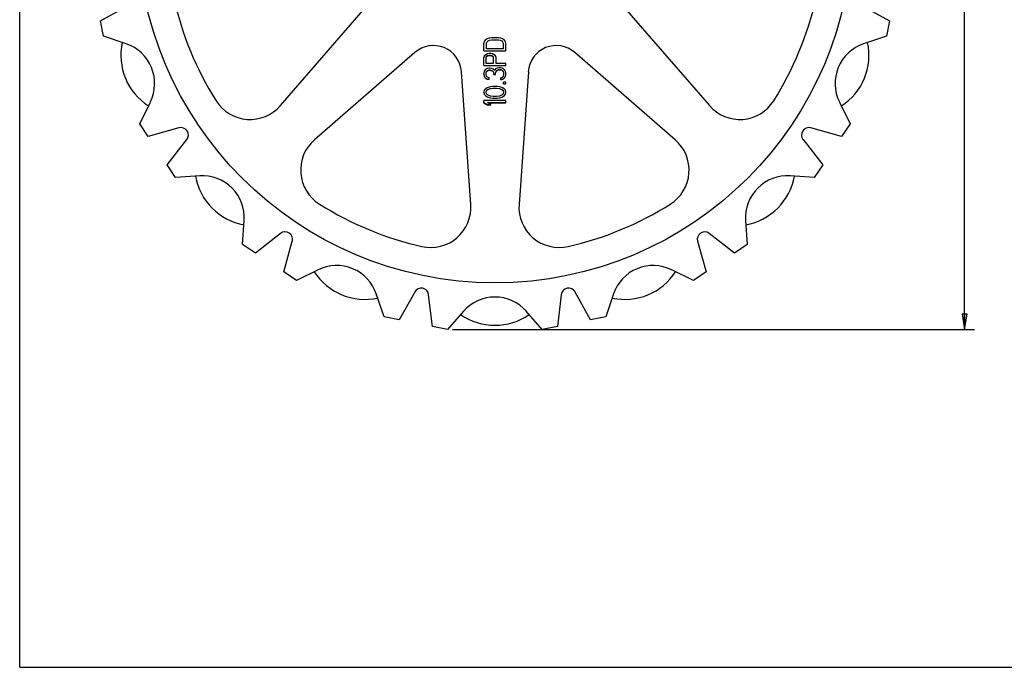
# Model space of a CAD drawing. Header units: inches. Extents: x 0 to 22, y 0 to 17.
# Tile 1 of 3: x 0 to 12.3, y 0 to 8.1. Entities that reach past the tile are written whole.
import ezdxf

# ---------------------------------------------------------------- set-up
doc = ezdxf.new("R2010")
doc.units = ezdxf.units.IN
doc.header["$LTSCALE"] = 1.21
doc.header["$MEASUREMENT"] = 0
doc.layers.get('0').update_dxf_attribs({"linetype": 'CONTINUOUS'})
doc.layers.add('ALL_FEATURES', color=7, linetype='CONTINUOUS')
doc.styles.get("Standard").update_dxf_attribs({"font": 'txt', "width": 0.8})
doc.dimstyles.new('DIMSTYLE_1', dxfattribs={"dimtxt": 0.125, "dimasz": 0.1875, "dimexe": 0.18, "dimexo": 0.0625, "dimgap": 0.09, "dimtad": 0, "dimtih": 1, "dimtoh": 1, "dimzin": 4, "dimdsep": 46, "dimtxsty": 'STANDARD', "dimblk": 'CLOSED', "dimblk1": 'CLOSED', "dimblk2": 'CLOSED', "dimcen": 0.09, "dimadec": 0, "dimazin": 0, "dimtp": 0.01, "dimtm": 0.01, "dimtfac": 1, "dimtofl": 0, "dimtmove": 0, "dimatfit": 3, "dimldrblk": 'CLOSED', "dimfxl": 1, "dimtolj": 1, "dimtzin": 4, "dimarcsym": 0})

# ---------------------------------------------------------------- blocks, each defined once
blk = doc.blocks.new('_CLOSED')
at = {"color": 0, "linetype": 'BYBLOCK'}
for p, q in [((0, 0), (-1, 0.167)), ((-1, 0.167), (-1, -0.167)), ((-1, -0.167), (0, 0)), ((-1, 0), (0, 0))]:
    blk.add_line(p, q, dxfattribs=at)
blk = doc.blocks.new('*D2')
at = {"color": 3, "linetype": 'CONTINUOUS'}
for p, q in [((5.199, 14.226), (11.886, 14.226)), ((11.761, 14.226), (11.761, 9.421)), ((11.761, 4.204), (11.761, 8.796)), ((5.387, 4.204), (11.886, 4.204))]:
    blk.add_line(p, q, dxfattribs=at)
at = {"color": 3, "linetype": 'CONTINUOUS', "xscale": 0.1875, "yscale": 0.1875, "zscale": 0.1875}
for p, rotation in [((11.761, 14.226), 90), ((11.761, 4.204), 270)]:
    blk.add_blockref('_CLOSED', p, dxfattribs=dict(at, rotation=rotation))
at = {"color": 3, "linetype": 'CONTINUOUS', "insert": (11.661, 9.359), "char_height": 0.125, "width": 0.7, "attachment_point": 2, "line_spacing_factor": 0.9}
blk.add_mtext('10.02\\P[254,6]\\PNOMINAL', dxfattribs=at)

msp = doc.modelspace()

# ---------------------------------------------------------------- linework, layer by layer
at = {"color": 7, "linetype": 'CONTINUOUS'}
for q in [(0, 17), (22, 0)]:
    msp.add_line((0, 0), q, dxfattribs=at)
at = {"layer": 'ALL_FEATURES', "color": 7, "linetype": 'CONTINUOUS'}
for p, q in [((1.005, 8.042), (1.351, 8.235)), ((3.245, 6.988), (4.331, 8.238)), ((7.498, 8.238), (8.584, 6.988)), ((10.479, 8.235), (10.825, 8.042)), ((1.042, 7.854), (1.005, 8.042)), ((10.825, 8.042), (10.787, 7.854)), ((1.327, 7.757), (1.042, 7.854)), ((10.787, 7.854), (10.503, 7.757)), ((5.783, 7.787), (5.777, 7.767)), ((5.777, 7.669), (5.777, 7.767)), ((5.795, 7.803), (5.783, 7.787)), ((5.818, 7.819), (5.795, 7.803)), ((5.812, 7.767), (5.818, 7.783)), ((5.812, 7.765), (5.818, 7.781)), ((5.812, 7.694), (5.812, 7.767)), ((5.842, 7.827), (5.818, 7.819)), ((5.818, 7.783), (5.83, 7.795)), ((5.818, 7.781), (5.83, 7.793)), ((5.818, 7.781), (5.818, 7.783)), ((5.83, 7.795), (5.847, 7.803)), ((5.83, 7.793), (5.847, 7.801)), ((5.83, 7.793), (5.83, 7.795)), ((5.871, 7.831), (5.842, 7.827)), ((5.847, 7.803), (5.871, 7.807)), ((5.847, 7.801), (5.871, 7.805)), ((5.847, 7.801), (5.847, 7.803)), ((5.959, 7.831), (5.871, 7.831)), ((5.871, 7.807), (5.959, 7.807)), ((5.871, 7.805), (5.871, 7.807)), ((5.871, 7.805), (5.959, 7.805)), ((5.988, 7.827), (5.959, 7.831)), ((5.959, 7.807), (5.982, 7.803)), ((5.959, 7.805), (5.959, 7.807)), ((5.959, 7.805), (5.982, 7.801)), ((5.982, 7.803), (6, 7.795)), ((5.982, 7.801), (5.982, 7.803)), ((5.982, 7.801), (6, 7.793)), ((6.011, 7.819), (5.988, 7.827)), ((6, 7.795), (6.011, 7.783)), ((6, 7.793), (6, 7.795)), ((6, 7.793), (6.011, 7.781)), ((6.035, 7.803), (6.011, 7.819)), ((6.011, 7.783), (6.017, 7.767)), ((6.011, 7.781), (6.011, 7.783)), ((6.011, 7.781), (6.017, 7.765)), ((6.017, 7.767), (6.017, 7.694)), ((6.046, 7.787), (6.035, 7.803)), ((6.052, 7.767), (6.046, 7.787)), ((6.052, 7.669), (6.052, 7.767)), ((4.92, 7.65), (3.67, 6.564)), ((5.777, 7.67), (6.052, 7.67)), ((5.777, 7.669), (6.052, 7.669)), ((5.783, 7.606), (5.777, 7.585)), ((5.801, 7.622), (5.783, 7.606)), ((5.824, 7.634), (5.801, 7.622)), ((5.807, 7.589), (5.812, 7.602)), ((5.807, 7.588), (5.812, 7.6)), ((6.017, 7.694), (5.812, 7.694)), ((5.812, 7.602), (5.824, 7.61)), ((5.812, 7.6), (5.824, 7.608)), ((5.812, 7.6), (5.812, 7.602)), ((5.842, 7.638), (5.824, 7.634)), ((5.824, 7.61), (5.842, 7.614)), ((5.824, 7.608), (5.842, 7.612)), ((5.824, 7.608), (5.824, 7.61)), ((5.865, 7.638), (5.842, 7.638)), ((5.842, 7.614), (5.859, 7.614)), ((5.842, 7.612), (5.842, 7.614)), ((5.842, 7.612), (5.859, 7.612)), ((5.859, 7.614), (5.877, 7.61)), ((5.859, 7.612), (5.859, 7.614)), ((5.859, 7.612), (5.877, 7.608)), ((5.883, 7.634), (5.865, 7.638)), ((5.877, 7.61), (5.888, 7.602)), ((5.877, 7.608), (5.877, 7.61)), ((5.877, 7.608), (5.888, 7.6)), ((5.906, 7.622), (5.883, 7.634)), ((5.888, 7.602), (5.894, 7.589)), ((5.888, 7.6), (5.888, 7.602)), ((5.888, 7.6), (5.894, 7.588)), ((5.924, 7.606), (5.906, 7.622)), ((5.929, 7.585), (5.924, 7.606)), ((8.16, 6.564), (6.91, 7.65)), ((5.777, 7.487), (5.777, 7.585)), ((5.777, 7.489), (6.052, 7.489)), ((5.777, 7.487), (6.052, 7.487)), ((5.807, 7.513), (5.807, 7.589)), ((5.894, 7.513), (5.807, 7.513)), ((5.894, 7.589), (5.894, 7.513)), ((5.929, 7.513), (5.929, 7.585)), ((6.052, 7.513), (5.929, 7.513)), ((6.052, 7.487), (6.052, 7.513)), ((5.615, 5.758), (5.499, 7.41)), ((5.783, 7.416), (5.777, 7.388)), ((5.777, 7.379), (5.777, 7.388)), ((5.777, 7.38), (5.783, 7.352)), ((5.777, 7.379), (5.783, 7.35)), ((5.795, 7.432), (5.783, 7.416)), ((5.818, 7.449), (5.795, 7.432)), ((5.807, 7.392), (5.812, 7.412)), ((5.807, 7.391), (5.812, 7.411)), ((5.807, 7.376), (5.807, 7.392)), ((5.812, 7.356), (5.807, 7.376)), ((5.812, 7.412), (5.824, 7.424)), ((5.812, 7.411), (5.824, 7.423)), ((5.812, 7.411), (5.812, 7.412)), ((5.824, 7.344), (5.812, 7.356)), ((5.842, 7.453), (5.818, 7.449)), ((5.824, 7.424), (5.842, 7.432)), ((5.824, 7.423), (5.842, 7.431)), ((5.824, 7.423), (5.824, 7.424)), ((5.853, 7.453), (5.842, 7.453)), ((5.842, 7.432), (5.853, 7.432)), ((5.842, 7.431), (5.842, 7.432)), ((5.842, 7.431), (5.853, 7.431)), ((5.877, 7.449), (5.853, 7.453)), ((5.853, 7.432), (5.877, 7.424)), ((5.853, 7.431), (5.853, 7.432)), ((5.853, 7.431), (5.877, 7.423)), ((5.894, 7.44), (5.877, 7.449)), ((5.877, 7.424), (5.888, 7.416)), ((5.877, 7.423), (5.877, 7.424)), ((5.877, 7.423), (5.888, 7.415)), ((5.888, 7.416), (5.9, 7.392)), ((5.888, 7.415), (5.888, 7.416)), ((5.888, 7.415), (5.9, 7.391)), ((5.912, 7.424), (5.894, 7.44)), ((5.9, 7.375), (5.9, 7.392)), ((5.9, 7.376), (5.924, 7.376)), ((5.9, 7.375), (5.924, 7.375)), ((5.924, 7.445), (5.912, 7.424)), ((5.941, 7.453), (5.924, 7.445)), ((5.924, 7.392), (5.929, 7.416)), ((5.924, 7.391), (5.929, 7.415)), ((5.924, 7.375), (5.924, 7.392)), ((5.929, 7.416), (5.941, 7.428)), ((5.929, 7.415), (5.941, 7.427)), ((5.929, 7.415), (5.929, 7.416)), ((5.964, 7.457), (5.941, 7.453)), ((5.941, 7.428), (5.964, 7.436)), ((5.941, 7.427), (5.964, 7.435)), ((5.941, 7.427), (5.941, 7.428)), ((5.988, 7.457), (5.964, 7.457)), ((5.964, 7.436), (5.988, 7.436)), ((5.964, 7.435), (5.964, 7.436)), ((5.964, 7.435), (5.988, 7.435)), ((6.005, 7.453), (5.988, 7.457)), ((5.988, 7.436), (6, 7.432)), ((5.988, 7.435), (5.988, 7.436)), ((5.988, 7.435), (6, 7.431)), ((6, 7.432), (6.011, 7.424)), ((6, 7.431), (6, 7.432)), ((6, 7.431), (6.011, 7.423)), ((6.023, 7.445), (6.005, 7.453)), ((6.011, 7.424), (6.017, 7.416)), ((6.011, 7.423), (6.011, 7.424)), ((6.011, 7.423), (6.017, 7.415)), ((6.017, 7.416), (6.023, 7.396)), ((6.017, 7.415), (6.017, 7.416)), ((6.017, 7.415), (6.023, 7.395)), ((6.023, 7.372), (6.017, 7.352)), ((6.035, 7.432), (6.023, 7.445)), ((6.023, 7.396), (6.023, 7.372)), ((6.046, 7.416), (6.035, 7.432)), ((6.052, 7.4), (6.046, 7.416)), ((6.046, 7.352), (6.052, 7.368)), ((6.046, 7.35), (6.052, 7.367)), ((6.052, 7.367), (6.052, 7.4)), ((6.331, 7.41), (6.215, 5.758)), ((5.783, 7.352), (5.795, 7.336)), ((5.783, 7.35), (5.783, 7.352)), ((5.783, 7.35), (5.795, 7.334)), ((5.795, 7.336), (5.818, 7.32)), ((5.795, 7.334), (5.795, 7.336)), ((5.795, 7.334), (5.818, 7.318)), ((5.818, 7.32), (5.842, 7.316)), ((5.818, 7.318), (5.818, 7.32)), ((5.818, 7.318), (5.842, 7.314)), ((5.842, 7.336), (5.824, 7.344)), ((5.842, 7.314), (5.842, 7.336)), ((6, 7.336), (5.988, 7.332)), ((5.988, 7.31), (5.988, 7.332)), ((5.988, 7.312), (6.005, 7.316)), ((5.988, 7.31), (6.005, 7.314)), ((6.011, 7.344), (6, 7.336)), ((6.005, 7.316), (6.023, 7.324)), ((6.005, 7.314), (6.023, 7.322)), ((6.005, 7.314), (6.005, 7.316)), ((6.017, 7.352), (6.011, 7.344)), ((6.023, 7.324), (6.035, 7.336)), ((6.023, 7.322), (6.035, 7.334)), ((6.023, 7.322), (6.023, 7.324)), ((6.052, 7.279), (6.023, 7.279)), ((6.023, 7.258), (6.023, 7.279)), ((6.023, 7.259), (6.052, 7.259)), ((6.023, 7.258), (6.052, 7.258)), ((6.035, 7.336), (6.046, 7.352)), ((6.035, 7.334), (6.046, 7.35)), ((6.035, 7.334), (6.035, 7.336)), ((6.046, 7.35), (6.046, 7.352)), ((6.052, 7.258), (6.052, 7.279)), ((5.783, 7.179), (5.777, 7.155)), ((5.777, 7.155), (5.783, 7.13)), ((5.777, 7.153), (5.777, 7.155)), ((5.777, 7.153), (5.783, 7.129)), ((5.801, 7.199), (5.783, 7.179)), ((5.783, 7.13), (5.801, 7.11)), ((5.783, 7.129), (5.783, 7.13)), ((5.783, 7.129), (5.801, 7.109)), ((5.818, 7.211), (5.801, 7.199)), ((5.801, 7.11), (5.818, 7.098)), ((5.801, 7.109), (5.801, 7.11)), ((5.801, 7.109), (5.818, 7.097)), ((5.807, 7.155), (5.812, 7.175)), ((5.807, 7.154), (5.812, 7.173)), ((5.812, 7.135), (5.807, 7.155)), ((5.812, 7.175), (5.824, 7.187)), ((5.812, 7.173), (5.824, 7.185)), ((5.812, 7.173), (5.812, 7.175)), ((5.824, 7.122), (5.812, 7.135)), ((5.842, 7.219), (5.818, 7.211)), ((5.824, 7.187), (5.859, 7.203)), ((5.824, 7.185), (5.859, 7.201)), ((5.824, 7.185), (5.824, 7.187)), ((5.859, 7.106), (5.824, 7.122)), ((5.859, 7.223), (5.842, 7.219)), ((5.888, 7.227), (5.859, 7.223)), ((5.859, 7.203), (5.894, 7.207)), ((5.859, 7.201), (5.894, 7.206)), ((5.859, 7.201), (5.859, 7.203)), ((5.941, 7.227), (5.888, 7.227)), ((5.894, 7.207), (5.935, 7.207)), ((5.894, 7.206), (5.894, 7.207)), ((5.894, 7.206), (5.935, 7.206)), ((5.935, 7.207), (5.97, 7.203)), ((5.935, 7.206), (5.935, 7.207)), ((5.935, 7.206), (5.97, 7.201)), ((5.97, 7.223), (5.941, 7.227)), ((5.988, 7.219), (5.97, 7.223)), ((5.97, 7.203), (6.005, 7.187)), ((5.97, 7.201), (5.97, 7.203)), ((5.97, 7.201), (6.005, 7.185)), ((6.005, 7.122), (5.97, 7.106)), ((6.011, 7.211), (5.988, 7.219)), ((6.005, 7.187), (6.017, 7.175)), ((6.005, 7.185), (6.005, 7.187)), ((6.005, 7.185), (6.017, 7.173)), ((6.017, 7.135), (6.005, 7.122)), ((6.029, 7.199), (6.011, 7.211)), ((6.011, 7.098), (6.029, 7.11)), ((6.011, 7.097), (6.029, 7.109)), ((6.017, 7.175), (6.023, 7.155)), ((6.017, 7.173), (6.017, 7.175)), ((6.017, 7.173), (6.023, 7.154)), ((6.023, 7.155), (6.017, 7.135)), ((6.046, 7.179), (6.029, 7.199)), ((6.029, 7.11), (6.046, 7.13)), ((6.029, 7.109), (6.046, 7.129)), ((6.029, 7.109), (6.029, 7.11)), ((6.052, 7.155), (6.046, 7.179)), ((6.046, 7.13), (6.052, 7.155)), ((6.046, 7.129), (6.052, 7.153)), ((6.046, 7.129), (6.046, 7.13)), ((6.052, 7.153), (6.052, 7.155)), ((1.494, 6.763), (1.627, 7.033)), ((6.052, 7.05), (5.777, 7.05)), ((5.777, 7.024), (5.777, 7.05)), ((5.777, 7.026), (5.818, 7.002)), ((5.777, 7.024), (5.818, 7)), ((5.818, 7.098), (5.842, 7.09)), ((5.818, 7.097), (5.818, 7.098)), ((5.818, 7.097), (5.842, 7.089)), ((5.818, 7.002), (5.865, 7.002)), ((5.818, 7), (5.818, 7.002)), ((5.818, 7), (5.865, 7)), ((5.824, 7.026), (6.052, 7.026)), ((5.865, 7.002), (5.824, 7.026)), ((5.827, 7.024), (6.052, 7.024)), ((5.842, 7.09), (5.859, 7.086)), ((5.842, 7.089), (5.842, 7.09)), ((5.842, 7.089), (5.859, 7.085)), ((5.894, 7.102), (5.859, 7.106)), ((5.859, 7.086), (5.888, 7.082)), ((5.859, 7.085), (5.859, 7.086)), ((5.859, 7.085), (5.888, 7.081)), ((5.865, 7), (5.865, 7.002)), ((5.888, 7.082), (5.941, 7.082)), ((5.888, 7.081), (5.888, 7.082)), ((5.888, 7.081), (5.941, 7.081)), ((5.935, 7.102), (5.894, 7.102)), ((5.97, 7.106), (5.935, 7.102)), ((5.941, 7.082), (5.97, 7.086)), ((5.941, 7.081), (5.97, 7.085)), ((5.941, 7.081), (5.941, 7.082)), ((5.97, 7.086), (5.988, 7.09)), ((5.97, 7.085), (5.988, 7.089)), ((5.97, 7.085), (5.97, 7.086)), ((5.988, 7.09), (6.011, 7.098)), ((5.988, 7.089), (6.011, 7.097)), ((5.988, 7.089), (5.988, 7.09)), ((6.011, 7.097), (6.011, 7.098)), ((6.052, 7.024), (6.052, 7.05)), ((10.203, 7.033), (10.336, 6.763)), ((1.6, 6.604), (1.494, 6.763)), ((10.336, 6.763), (10.229, 6.604)), ((1.982, 6.712), (1.6, 6.604)), ((10.229, 6.604), (9.848, 6.712)), ((1.835, 6.253), (2.08, 6.565)), ((9.75, 6.565), (9.995, 6.253)), ((1.941, 6.094), (1.835, 6.253)), ((9.995, 6.253), (9.889, 6.094)), ((2.241, 6.114), (1.941, 6.094)), ((9.889, 6.094), (9.588, 6.114)), ((2.775, 5.26), (2.795, 5.56)), ((9.034, 5.56), (9.054, 5.26)), ((3.246, 5.399), (2.935, 5.153)), ((8.895, 5.153), (8.583, 5.399)), ((3.286, 4.919), (3.393, 5.3)), ((8.436, 5.3), (8.544, 4.919)), ((2.935, 5.153), (2.775, 5.26)), ((9.054, 5.26), (8.895, 5.153)), ((3.445, 4.812), (3.286, 4.919)), ((3.715, 4.945), (3.445, 4.812)), ((8.385, 4.812), (8.115, 4.945)), ((8.544, 4.919), (8.385, 4.812)), ((4.917, 4.669), (4.723, 4.323)), ((7.106, 4.323), (6.913, 4.669)), ((4.535, 4.361), (4.438, 4.646)), ((5.137, 4.241), (5.09, 4.635)), ((6.739, 4.635), (6.693, 4.241)), ((7.391, 4.646), (7.294, 4.361)), ((5.523, 4.43), (5.325, 4.204)), ((6.505, 4.204), (6.306, 4.43)), ((4.723, 4.323), (4.535, 4.361)), ((7.294, 4.361), (7.106, 4.323)), ((5.325, 4.204), (5.137, 4.241)), ((6.693, 4.241), (6.505, 4.204))]:
    msp.add_line(p, q, dxfattribs=at)
msp.add_circle((5.915, 9.233), 4.45, dxfattribs=at)
for centre, radius, start, end in [((5.915, 9.233), 4.1, 192.8195, 212.1805), ((5.915, 9.233), 4.1, 327.8195, 347.1805), ((2.009, 7.615), 0.75, 167.7528, 237.2472), ((1.159, 7.264), 0.521, 333.75, 71.25), ((5.149, 7.386), 0.35, 4.0246, 130.9754), ((6.68, 7.386), 0.35, 49.0246, 175.9754), ((10.67, 7.264), 0.521, 108.75, 206.25), ((9.821, 7.615), 0.75, 302.7528, 12.2472), ((2.868, 7.316), 0.5, 212.1805, 319.0246), ((8.962, 7.316), 0.5, 220.9754, 327.8195), ((2.007, 6.622), 0.093, 321.75, 105.75), ((9.823, 6.622), 0.093, 74.25, 218.25), ((3.997, 6.186), 0.5, 130.9754, 237.8195), ((7.832, 6.186), 0.5, 302.1805, 49.0246), ((2.925, 6.244), 0.75, 190.2528, 259.7472), ((2.275, 5.594), 0.521, 356.25, 93.75), ((9.554, 5.594), 0.521, 86.25, 183.75), ((8.904, 6.244), 0.75, 280.2528, 349.7472), ((5.915, 9.233), 4.1, 237.8195, 257.1805), ((5.915, 9.233), 4.1, 282.8195, 302.1805), ((5.116, 5.723), 0.5, 257.1805, 4.0246), ((6.714, 5.723), 0.5, 175.9754, 282.8195), ((3.304, 5.325), 0.093, 344.25, 128.25), ((8.526, 5.325), 0.093, 51.75, 195.75), ((4.297, 5.327), 0.75, 212.7528, 282.2472), ((3.945, 4.478), 0.521, 18.75, 116.25), ((7.533, 5.327), 0.75, 257.7528, 327.2472), ((7.884, 4.478), 0.521, 63.75, 161.25), ((4.998, 4.624), 0.093, 6.75, 150.75), ((6.832, 4.624), 0.093, 29.25, 173.25), ((5.915, 4.086), 0.521, 41.25, 138.75), ((5.915, 5.005), 0.75, 235.2528, 304.7472)]:
    msp.add_arc(centre, radius, start, end, dxfattribs=at)

# ---------------------------------------------------------------- dimensions: what is measured, and where the dimension line sits
at = {"color": 3, "linetype": 'CONTINUOUS'}
dim = msp.add_linear_dim(base=(11.761, 4.204), p1=(5.199, 14.226), p2=(5.387, 4.204), angle=270, text='<>\\PNOMINAL', dimstyle='DIMSTYLE_1', dxfattribs=at)
dim.commit()
dim.dimension.update_dxf_attribs({"geometry": '*D2', "text_midpoint": (11.561, 9.109), "dimtype": 160})

doc.saveas('drawing.dxf')
